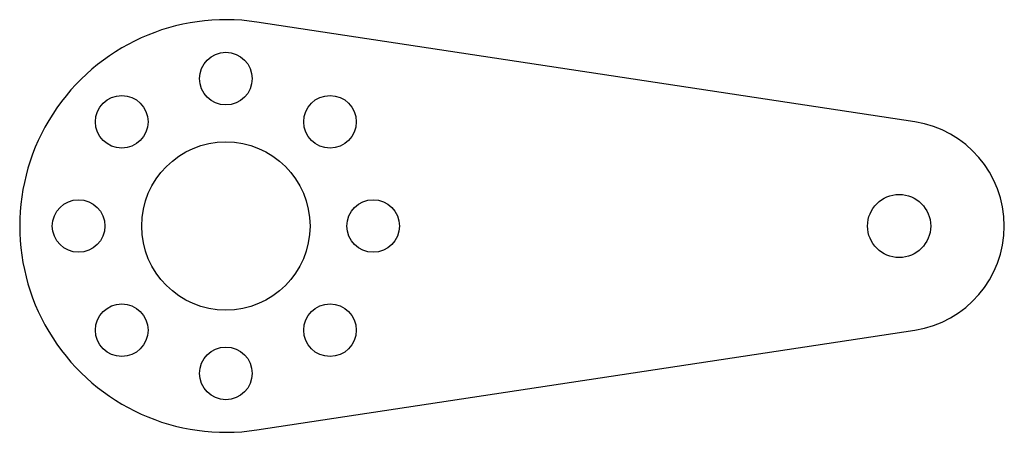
# Model space of a CAD drawing. Header units: millimetres. Extents: x -9.8 to 37, y -9.8 to 9.8.
import ezdxf

# ---------------------------------------------------------------- set-up
doc = ezdxf.new("R2010")
doc.units = ezdxf.units.MM

msp = doc.modelspace()

# ---------------------------------------------------------------- linework, layer by layer
at = {"color": 7, "linetype": 'Continuous', "lineweight": 25}
for p, q in [((32.75, 4.943), (1.47, 9.689)), ((1.47, -9.689), (32.75, -4.943))]:
    msp.add_line(p, q, dxfattribs=at)
for centre, radius in [((0, 7), 1.25), ((-4.95, 4.95), 1.25), ((4.95, 4.95), 1.25), ((0, 0), 4), ((32, 0), 1.5), ((-7, 0), 1.25), ((7, 0), 1.25), ((-4.95, -4.95), 1.25), ((4.95, -4.95), 1.25), ((0, -7), 1.25)]:
    msp.add_circle(centre, radius, dxfattribs=at)
for centre, radius, start, end in [((0, 0), 9.8, 81.3731, 278.6269), ((32, 0), 5, 278.6269, 81.3731)]:
    msp.add_arc(centre, radius, start, end, dxfattribs=at)

doc.saveas('drawing.dxf')
